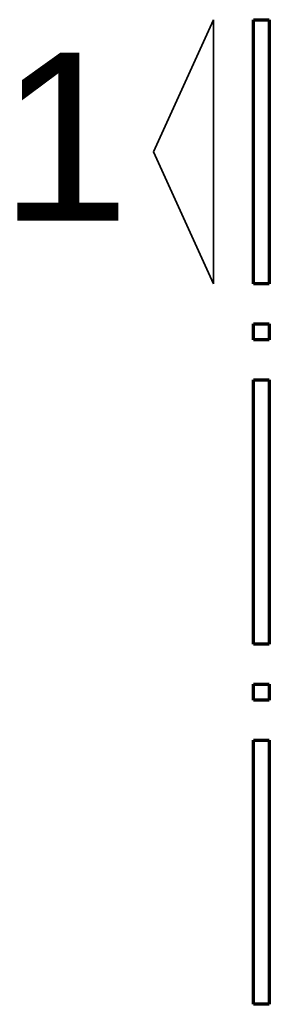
# Model space of a CAD drawing. Header units: millimetres. Extents: x -50 to 89, y -23 to 66.
# Tile 14 of 60: x -3.776 to -3.308, y 36.892 to 38.737. Entities that reach past the tile are written whole.
import ezdxf

# ---------------------------------------------------------------- set-up
doc = ezdxf.new("R2010")
doc.units = ezdxf.units.MM
doc.styles.add('Arial', font='arial.ttf')

msp = doc.modelspace()

# ---------------------------------------------------------------- linework, layer by layer
at = {"color": 2, "linetype": 'Continuous', "lineweight": 35}
for p, q in [((-3.525047, 38.489759), (-3.412548, 38.73725)), ((-3.412548, 38.73725), (-3.412548, 38.242255)), ((-3.412548, 38.242255), (-3.525047, 38.489759))]:
    msp.add_line(p, q, dxfattribs=at)
at = {"color": 1, "linetype": 'Continuous', "lineweight": 70}
for p, q in [((-3.337547, 38.242255), (-3.337547, 38.73725)), ((-3.337547, 38.73725), (-3.307543, 38.73725)), ((-3.307543, 38.73725), (-3.307543, 38.242255)), ((-3.307543, 38.242255), (-3.337547, 38.242255)), ((-3.337547, 38.13725), (-3.337547, 38.167256)), ((-3.337547, 38.167256), (-3.307543, 38.167256)), ((-3.307543, 38.167256), (-3.307543, 38.13725)), ((-3.307543, 38.13725), (-3.337547, 38.13725)), ((-3.337547, 37.567254), (-3.337547, 38.062249)), ((-3.337547, 38.062249), (-3.307543, 38.062249)), ((-3.307543, 38.062249), (-3.307543, 37.567254)), ((-3.307543, 37.567254), (-3.337547, 37.567254)), ((-3.337547, 37.462251), (-3.337547, 37.492255)), ((-3.337547, 37.492255), (-3.307543, 37.492255)), ((-3.307543, 37.492255), (-3.307543, 37.462251)), ((-3.307543, 37.462251), (-3.337547, 37.462251)), ((-3.337547, 36.892255), (-3.337547, 37.38725)), ((-3.337547, 37.38725), (-3.307543, 37.38725)), ((-3.307543, 37.38725), (-3.307543, 36.892255)), ((-3.307543, 36.892255), (-3.337547, 36.892255))]:
    msp.add_line(p, q, dxfattribs=at)

# ---------------------------------------------------------------- texts
at = {"color": 1, "lineweight": 70, "style": 'Arial'}
msp.add_text('1', height=0.315, dxfattribs=at).set_placement((-3.813781, 38.360389))

doc.saveas('drawing.dxf')
